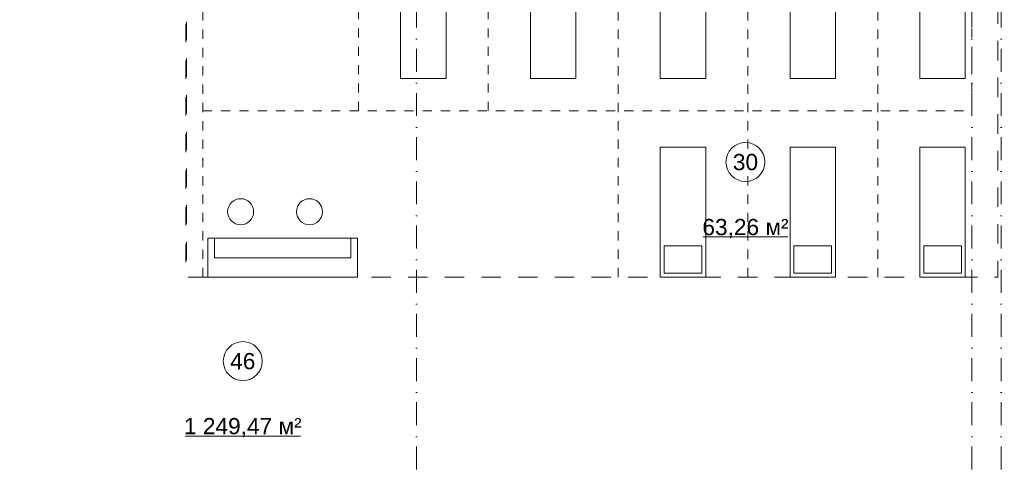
# Model space of a CAD drawing. Header units: millimetres. Extents: x 0 to 1184, y 0 to 836.
# Tile 100 of 241: x 470 to 622, y 546 to 616. Entities that reach past the tile are written whole.
import ezdxf
from ezdxf.xclip import XClip

# ---------------------------------------------------------------- set-up
doc = ezdxf.new("R2010")
doc.units = ezdxf.units.MM
doc.header["$MEASUREMENT"] = 0
doc.header["$XCLIPFRAME"] = 0
for name, pattern in [('короткая штриховая', [2.822222, 1.411111, -1.411111]), ('Штриховая', [5.644444, 2.822222, -2.822222]), ('Штрихпунктирная', [6.702778, 3.527778, -1.763889, 0, -1.411111])]:
    doc.linetypes.add(name, pattern=pattern)
for name, color, linetype in [('Интерьер - конструкции мебели', 7, 'Continuous'), ('Интерьер - Мебель', 7, 'Continuous'), ('Элемент Модели - Зона', 7, 'Continuous'), ('Элемент Модели - Оси', 7, 'Continuous')]:
    doc.layers.add(name, color=color, linetype=linetype)
doc.styles.add('СГЕНЕРИР_СТИЛЬ_3', font='txt')

# ---------------------------------------------------------------- blocks, each defined once
blk = doc.blocks.new('Чертеж_4_4', base_point=(-278.48, 89.56))
at = {"layer": 'Интерьер - конструкции мебели', "color": 7, "linetype": 'Continuous', "lineweight": 15, "flags": 128}
for points in [[(522.41, 581.87), (521.41, 581.87), (521.41, 578.88), (500.41, 578.88), (500.41, 581.87), (499.41, 581.87), (499.41, 575.89), (522.41, 575.89)], [(521.41, 581.87), (500.41, 581.87), (500.41, 578.88), (521.41, 578.88)]]:
    blk.add_lwpolyline(points, close=True, dxfattribs=at)
at = {"layer": 'Интерьер - Мебель', "color": 7, "linetype": 'короткая штриховая', "lineweight": 15}
for p, q in [((498.6, 575.89), (498.6, 626.56)), ((522.57, 601.47), (522.57, 626.56)), ((542.56, 601.47), (542.56, 626.56)), ((562.55, 575.89), (562.55, 626.56)), ((582.54, 575.89), (582.54, 626.56)), ((602.53, 575.89), (602.53, 626.56)), ((617.02, 601.47), (617.02, 626.56)), ((498.6, 601.47), (617.02, 601.47))]:
    blk.add_line(p, q, dxfattribs=at)
at = {"layer": 'Интерьер - Мебель', "color": 7, "linetype": 'Continuous', "lineweight": 15, "flags": 128}
for points in [[(529.06, 606.47), (536.06, 606.47), (536.06, 626.47), (529.06, 626.47)], [(549.05, 606.47), (556.05, 606.47), (556.05, 626.47), (549.05, 626.47)], [(569.04, 606.47), (576.04, 606.47), (576.04, 626.47), (569.04, 626.47)], [(589.03, 606.47), (596.03, 606.47), (596.03, 626.47), (589.03, 626.47)], [(609.02, 606.47), (616.02, 606.47), (616.02, 626.47), (609.02, 626.47)], [(569.04, 595.89), (576.04, 595.89), (576.04, 575.89), (569.04, 575.89)], [(589.03, 595.89), (596.03, 595.89), (596.03, 575.89), (589.03, 575.89)], [(609.02, 595.89), (616.02, 595.89), (616.02, 575.89), (609.02, 575.89)], [(569.64, 580.69), (575.44, 580.69), (575.44, 576.49), (569.64, 576.49)], [(589.63, 580.69), (595.43, 580.69), (595.43, 576.49), (589.63, 576.49)], [(609.62, 580.69), (615.42, 580.69), (615.42, 576.49), (609.62, 576.49)]]:
    blk.add_lwpolyline(points, close=True, dxfattribs=at)
for points in [[(504.44, 583.96, 1), (504.44, 587.96, 1)], [(515.04, 583.96, 1), (515.04, 587.96, 1)]]:
    blk.add_lwpolyline(points, format="xyb", close=True, dxfattribs=at)
at = {"layer": 'Элемент Модели - Зона', "color": 7, "linetype": 'Continuous', "lineweight": 15}
for p, q in [((575.67, 582.08), (588.67, 582.08)), ((495.89, 551.42), (513.65, 551.42))]:
    blk.add_line(p, q, dxfattribs=at)
at = {"layer": 'Элемент Модели - Зона', "color": 7, "linetype": 'Штриховая', "lineweight": 15, "flags": 128}
for points in [[(83.02, 539.14), (82.62, 539.14), (82.62, 452.76), (140.32, 452.76), (140.32, 480.98), (172.95, 513.62), (173.09, 513.47), (173.09, 513.76), (354.52, 513.76), (354.52, 513.56), (495.52, 513.56), (495.52, 513.76), (862.33, 513.76), (894.69, 481.33), (894.72, 477.98), (894.72, 452.61), (895.12, 452.61), (895.12, 432.56), (892.72, 432.56), (892.72, 446.56), (888.52, 446.56), (888.52, 450.56), (804.52, 450.56), (804.52, 446.56), (798.52, 446.56), (798.52, 450.56), (714.72, 450.56), (714.72, 359.26), (798.52, 359.26), (798.52, 366.06), (804.52, 366.06), (804.52, 354.16), (845.32, 354.16), (845.32, 363.26), (846.52, 363.26), (846.52, 301.37), (892.72, 301.37), (892.72, 352.06), (888.02, 352.06), (888.02, 367.06), (892.72, 367.06), (892.72, 417.56), (895.12, 417.56), (895.12, 291.06), (892.72, 291.06), (892.72, 298.97), (714.72, 298.97), (714.72, 236.06), (892.72, 236.06), (892.72, 266.56), (888.52, 266.56), (888.52, 272.82), (892.72, 272.82), (892.72, 276.06), (895.12, 276.06), (895.12, 272.76), (930.02, 272.76), (930.02, 461.62), (923.91, 461.62), (923.91, 539.56), (978.52, 539.56), (978.52, 542.56), (984.52, 542.56), (984.52, 539.56), (1131.77, 539.56), (1131.77, 540.56), (1122.77, 540.56), (1122.77, 564.56), (1048.52, 564.56), (1048.52, 626.36), (1026.82, 626.36), (1026.82, 632.56), (1013.35, 632.56), (984.52, 632.56), (984.52, 626.56), (978.52, 626.56), (978.52, 631.69), (969.52, 631.69), (894.52, 631.69), (894.52, 626.56), (888.52, 626.56), (888.52, 631.69), (804.52, 631.69), (804.52, 626.56), (798.52, 626.56), (798.52, 631.69), (714.52, 631.69), (714.52, 626.56), (708.52, 626.56), (708.52, 631.69), (628.02, 631.69), (628.02, 626.56), (622.02, 626.56), (621.02, 626.56), (621.02, 575.89), (496.02, 575.89), (496.02, 627.56), (496.02, 706.46), (496.12, 706.46), (496.12, 768.06), (468.72, 768.06), (468.72, 686.86), (461.17, 686.86), (461.17, 631.68), (444.52, 631.68), (444.52, 626.56), (438.52, 626.56), (438.52, 631.68), (354.52, 631.68), (354.52, 626.56), (348.52, 626.56), (348.52, 631.68), (331.77, 631.68), (331.77, 554.56), (331.77, 539.56), (264.52, 539.56), (264.52, 536.56), (258.52, 536.56), (258.52, 539.56), (174.52, 539.56), (174.52, 536.56), (168.52, 536.56), (168.52, 539.56), (89.02, 539.56), (89.02, 536.56), (83.02, 536.56)], [(496.12, 626.46), (496.12, 575.89), (621.02, 575.89), (621.02, 626.56), (528.52, 626.56), (528.52, 626.49)]]:
    blk.add_lwpolyline(points, close=True, dxfattribs=at)
at = {"layer": 'Элемент Модели - Зона', "color": 7, "linetype": 'Continuous', "lineweight": 15, "flags": 128}
for points in [[(585.17, 593.61, 1), (579.17, 593.61, 1)], [(507.77, 562.96, 1), (501.77, 562.96, 1)]]:
    blk.add_lwpolyline(points, format="xyb", close=True, dxfattribs=at)
at = {"layer": 'Элемент Модели - Оси', "color": 7, "linetype": 'Штрихпунктирная', "lineweight": 15}
for p, q in [((531.52, 828.73), (531.52, 151.77)), ((617.02, 828.73), (617.02, 151.77)), ((621.52, 828.73), (621.52, 151.77))]:
    blk.add_line(p, q, dxfattribs=at)
at = {"layer": 'Элемент Модели - Зона', "color": 7, "linetype": 'Continuous', "lineweight": 15, "char_height": 2.5, "attachment_point": 5, "style": 'СГЕНЕРИР_СТИЛЬ_3'}
for s, insert in [('\\A1;{\\pqc;\\fArial|b0|i0|c204|p38;30}', (582.17, 593.59)), ('\\A1;{\\pqc;\\fArial|b0|i0|c204|p38;63,26 м²}', (582.17, 583.37)), ('\\A1;{\\pqc;\\fArial|b0|i0|c204|p38;46}', (504.77, 562.94)), ('\\A1;{\\pqc;\\fArial|b0|i0|c204|p38;1\xa0249,47 м²}', (504.77, 552.72))]:
    blk.add_mtext(s, dxfattribs=dict(at, insert=insert))

msp = doc.modelspace()

# ---------------------------------------------------------------- block references
at = {"color": 161, "linetype": 'Continuous', "lineweight": 40, "true_color": 0x83aefe}
ref = msp.add_blockref('Чертеж_4_4', (-278.48, 89.56), dxfattribs=at)
XClip(ref).set_block_clipping_path([(57.3201676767, 151.7660533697), (1181.0522393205, 828.727105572)])

doc.saveas('drawing.dxf')
